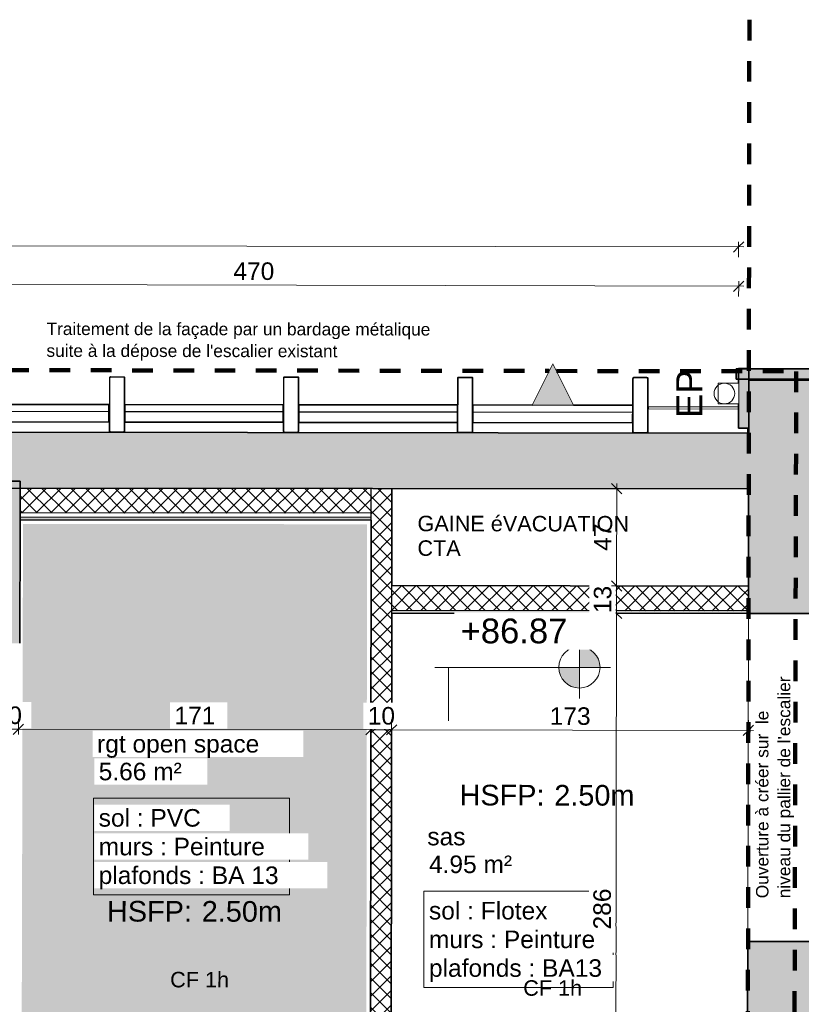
# Model space of a CAD drawing. Header units: metres. Extents: x 107 to 154, y -7 to 138.
# Tile 58 of 62: x 132.82 to 136.6, y 131.72 to 136.49. Entities that reach past the tile are written whole.
import ezdxf

# ---------------------------------------------------------------- set-up
doc = ezdxf.new("R2010")
doc.units = ezdxf.units.M
for name, pattern in [('Caché', [0.003, 0.002, -0.001]), ('Centre', [0.0125, 0.0025, -0.001875, 0.00625, -0.001875]), ('Tiret', [0.0025, 0.00125, -0.00125])]:
    doc.linetypes.add(name, pattern=pattern)
for name, color, linetype, lineweight in [('A-ANNO-DIMS', 7, 'Continuous', 20), ('A-ANNO-DIMS-50', 7, 'Continuous', 20), ('A-ANNO-NOTE', 7, 'Continuous', 20), ('A-AREA-IDEN', 7, 'Continuous', 20), ('A-DETL-GENF', 7, 'Continuous', 18), ('A-DETL-THIN', 7, 'Continuous', 18), ('A-FLOR', 7, 'Continuous', 18), ('A-GLAZ-CURT', 7, 'Continuous', 18), ('A-WALL', 7, 'Continuous', 18), ('C-TOPO', 7, 'Continuous', 18), ('G-ANNO-DIMS', 7, 'Continuous', 20), ('G-ANNO-TEXT', 7, 'Continuous', 20), ('I-WALL', 7, 'Continuous', 18), ('P-SANR-FIXT', 7, 'Continuous', 18), ('S-COLS', 7, 'Continuous', 18)]:
    doc.layers.add(name, color=color, linetype=linetype, lineweight=lineweight)
doc.layers.add('A-DETL', color=7, linetype='Continuous', lineweight=18, true_color=0x00a600)
doc.layers.add('A-WALL-PATT', color=7, linetype='Continuous', true_color=0x2a2a2a)
doc.styles.add('Arial_2', font='arial.ttf', dxfattribs={"height": 0.125})
doc.styles.add('Arial_4', font='arial.ttf', dxfattribs={"height": 0.075})
doc.styles.add('Arial_5', font='arial.ttf', dxfattribs={"height": 0.085})
doc.styles.add('Arial_6', font='arial.ttf', dxfattribs={"height": 0.1})
doc.styles.add('Arial_7', font='arial.ttf', dxfattribs={"height": 0.12})
doc.styles.add('Arial_9', font='arial.ttf', dxfattribs={"height": 0.06})
doc.dimstyles.new('GRZRIG_Cotes_linéaires_-Arial_1_7', dxfattribs={"dimscale": 0.3048, "dimtxt": 0.086722, "dimasz": 0.164042, "dimexe": 0.082021, "dimexo": 0.0625, "dimgap": 8.2021e-05, "dimtad": 1, "dimdec": 0, "dimlfac": 100, "dimzin": 0, "dimdsep": 46, "dimtxsty": 'Arial_5', "dimblk1": 'OBLIQUE', "dimblk2": 'OBLIQUE', "dimsah": 1, "dimcen": 0.09, "dimdle": 0.082021, "dimazin": 0, "dimtfac": 1, "dimtdec": 4, "dimtix": 1, "dimtmove": 0, "dimatfit": 3, "dimfxl": 0.164042, "dimfxlon": 1, "dimtvp": 1, "dimtolj": 1, "dimtzin": 0, "dimarcsym": 2})
doc.dimstyles.new('GRZRIG_Cotes_linéaires_-Arial_1_7_op', dxfattribs={"dimscale": 0.3048, "dimtxt": 0.086722, "dimasz": 0.164042, "dimexe": 0.082021, "dimexo": 0.0625, "dimgap": 8.2021e-05, "dimtad": 1, "dimdec": 0, "dimlfac": 100, "dimzin": 0, "dimdsep": 46, "dimtxsty": 'Arial_5', "dimblk1": 'OBLIQUE', "dimblk2": 'OBLIQUE', "dimsah": 1, "dimcen": 0.09, "dimdle": 0.082021, "dimazin": 0, "dimtfac": 1, "dimtdec": 4, "dimtix": 1, "dimtmove": 0, "dimatfit": 3, "dimfxl": 0.164042, "dimfxlon": 1, "dimtvp": 1, "dimtfill": 1, "dimtolj": 1, "dimtzin": 0, "dimarcsym": 2})
pattern_1 = [(45, (0, 0), (-0.035355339, 0.035355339), []), (135, (0, 0), (-0.035355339, -0.035355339), [])]

# ---------------------------------------------------------------- blocks, each defined once
blk = doc.blocks.new('Profil creux rectangulaire RHS - 270x75RHS-V43-DCE-R-1 Proj 50')
at = {"layer": 'S-COLS'}
for p, q in [((-0.0375, 0.129), (-0.0375, -0.129)), ((-0.0345, -0.129), (-0.0345, 0.129)), ((0.0315, 0.135), (-0.0315, 0.135)), ((-0.0315, 0.132), (0.0315, 0.132)), ((0.0345, 0.129), (0.0345, -0.129)), ((0.0375, 0), (0.0375, 0.129)), ((0.0375, -0.129), (0.0375, -0.085)), ((0.0315, -0.132), (-0.0315, -0.132))]:
    blk.add_line(p, q, dxfattribs=at)
for centre, radius, start, end in [((-0.0315, 0.129), 0.006, 90, 180), ((-0.0315, 0.129), 0.003, 90, 180), ((0.0315, 0.129), 0.006, 360, 90), ((0.0315, 0.129), 0.003, 0, 90), ((-0.0315, -0.129), 0.006, 180, 270), ((-0.0315, -0.129), 0.003, 180, 270), ((0.0315, -0.129), 0.006, 270, 360), ((0.0315, -0.129), 0.003, 270, 360)]:
    blk.add_arc(centre, radius, start, end, dxfattribs=at)
blk = doc.blocks.new('Profil creux rectangulaire RHS - 270x75RHS-V44-DCE-R-1 Proj 50')
at = {"layer": 'S-COLS'}
for p, q in [((-0.0375, 0.129), (-0.0375, -0.129)), ((-0.0345, -0.129), (-0.0345, 0.129)), ((0.0315, 0.135), (-0.0315, 0.135)), ((-0.0315, 0.132), (0.0315, 0.132)), ((0.0345, 0.129), (0.0345, -0.129)), ((0.0375, -0.129), (0.0375, 0.129)), ((0.0315, -0.132), (-0.0315, -0.132))]:
    blk.add_line(p, q, dxfattribs=at)
for centre, radius, start, end in [((-0.0315, 0.129), 0.006, 90, 180), ((-0.0315, 0.129), 0.003, 90, 180), ((0.0315, 0.129), 0.006, 360, 90), ((0.0315, 0.129), 0.003, 0, 90), ((-0.0315, -0.129), 0.006, 180, 270), ((-0.0315, -0.129), 0.003, 180, 270), ((0.0315, -0.129), 0.006, 270, 360), ((0.0315, -0.129), 0.003, 270, 360)]:
    blk.add_arc(centre, radius, start, end, dxfattribs=at)
blk = doc.blocks.new('Profil creux rectangulaire RHS - 270x75RHS-V45-DCE-R-1 Proj 50')
at = {"layer": 'S-COLS'}
for p, q in [((-0.0375, 0.129), (-0.0375, 0)), ((-0.0345, -0.129), (-0.0345, 0.129)), ((0.0315, 0.135), (-0.0315, 0.135)), ((-0.0315, 0.132), (0.0315, 0.132)), ((0.0345, 0.129), (0.0345, -0.129)), ((0.0375, -0.129), (0.0375, 0.129)), ((-0.0375, -0.085), (-0.0375, -0.129)), ((0.0315, -0.132), (-0.0315, -0.132))]:
    blk.add_line(p, q, dxfattribs=at)
for centre, radius, start, end in [((-0.0315, 0.129), 0.006, 90, 180), ((-0.0315, 0.129), 0.003, 90, 180), ((0.0315, 0.129), 0.006, 360, 90), ((0.0315, 0.129), 0.003, 0, 90), ((-0.0315, -0.129), 0.006, 180, 270), ((-0.0315, -0.129), 0.003, 180, 270), ((0.0315, -0.129), 0.006, 270, 360), ((0.0315, -0.129), 0.003, 270, 360)]:
    blk.add_arc(centre, radius, start, end, dxfattribs=at)
blk = doc.blocks.new('Panneau système - MAILLE-5176337-DCE-R-1 Proj 50')
at = {"layer": 'A-GLAZ-CURT'}
for p, q in [((0.2179, 0.005), (-0.2179, 0.005)), ((-0.2179, 0.005), (-0.2179, -0.005)), ((0.2179, -0.005), (0.2179, 0.005)), ((-0.2179, -0.005), (0.2179, -0.005))]:
    blk.add_line(p, q, dxfattribs=at)
blk = doc.blocks.new('Gouttière avec dauphin - Gouttière avec dauphin 13_2-4851836-DCE-R-1 Proj 50')
at = {"layer": 'P-SANR-FIXT', "linetype": 'Caché'}
for p, q in [((-0.05, -0.03), (-0.05, 0.07)), ((-0.05, 0.07), (0.05, 0.07)), ((0.05, 0.07), (0.05, -0.03)), ((0.05, -0.03), (-0.05, -0.03))]:
    blk.add_line(p, q, dxfattribs=at)
at = {"layer": 'P-SANR-FIXT'}
blk.add_circle((0, 0), 0.05, dxfattribs=at)
blk = doc.blocks.new('Cotes d_élévation - Cote d_élévation - Cible remplie-175860-DCE-R-1 Proj 50')
at = {"layer": 'G-ANNO-DIMS'}
h = blk.add_hatch(color=256, dxfattribs=at)
edge = h.paths.add_edge_path()
edge.add_line((0, 0), (-0.002, 0))
edge.add_arc((0, 0), 0.002, 90, 180, ccw=False)
edge.add_line((0, 0.002), (0, 0))
h = blk.add_hatch(color=256, dxfattribs=at)
edge = h.paths.add_edge_path()
edge.add_line((0, 0), (0.002, 0))
edge.add_arc((0, 0), 0.002, 270, 360, ccw=False)
edge.add_line((0, -0.002), (0, 0))
for p, q in [((0, -0.003), (0, 0.003)), ((-0.003, 0), (0.014, 0))]:
    blk.add_line(p, q, dxfattribs=at)
blk.add_circle((0, 0), 0.002, dxfattribs=at)
blk = doc.blocks.new('DIMBLOCK56-DCE-R-1 Proj 50')
at = {"layer": 'A-ANNO-DIMS-50'}
for p, q in [((132.7125, 133.0534), (132.7125, 133.1034)), ((132.7125, 133.0534), (132.7375, 133.0784)), ((132.8125, 133.0533), (132.8125, 133.1033)), ((132.8125, 133.0533), (132.8375, 133.0782)), ((132.7125, 133.0534), (132.6874, 133.0285)), ((132.7125, 133.0534), (132.7124, 133.0284)), ((132.7125, 133.0534), (132.8125, 133.0533)), ((132.8125, 133.0533), (132.7874, 133.0283)), ((132.8125, 133.0533), (132.8124, 133.0283))]:
    blk.add_line(p, q, dxfattribs=at)
at = {"layer": 'A-ANNO-DIMS-50', "color": 0, "insert": (132.6973, 133.1638), "char_height": 0.085, "width": 0.1569, "attachment_point": 1, "rotation": 359.9159, "line_spacing_factor": 0.941778, "style": 'Arial_5', "bg_fill": 3, "box_fill_scale": 1.25, "bg_fill_color": 256, "bg_fill_true_color": 13158600, "bg_fill_transparency": 0}
blk.add_mtext('10', dxfattribs=at)
blk = doc.blocks.new('_Oblique')
at = {"color": 0, "linetype": 'ByBlock', "lineweight": -2}
blk.add_line((-0.5, -0.5), (0.5, 0.5), dxfattribs=at)
blk = doc.blocks.new('DIMBLOCK57-DCE-R-1 Proj 50')
at = {"layer": 'A-ANNO-DIMS-50'}
for p, q in [((132.8125, 133.0533), (132.8125, 133.1033)), ((132.8125, 133.0533), (132.8375, 133.0782)), ((134.5192, 133.0508), (134.5193, 133.1008)), ((132.8125, 133.0533), (132.7874, 133.0283)), ((132.8125, 133.0533), (132.8124, 133.0283)), ((132.8125, 133.0533), (134.5192, 133.0508)), ((134.5192, 133.0508), (134.4942, 133.0258)), ((134.5192, 133.0508), (134.5443, 133.0757)), ((134.5192, 133.0508), (134.5192, 133.0258))]:
    blk.add_line(p, q, dxfattribs=at)
at = {"layer": 'A-ANNO-DIMS-50', "color": 0, "insert": (133.5679, 133.1625), "char_height": 0.085, "width": 0.23535, "attachment_point": 1, "rotation": 359.9159, "line_spacing_factor": 0.941778, "style": 'Arial_5', "bg_fill": 3, "box_fill_scale": 1.25, "bg_fill_color": 256, "bg_fill_true_color": 13158600, "bg_fill_transparency": 0}
blk.add_mtext('171', dxfattribs=at)
blk = doc.blocks.new('DIMBLOCK58-DCE-R-1 Proj 50')
at = {"layer": 'A-ANNO-DIMS-50'}
for p, q in [((134.5192, 133.0508), (134.5193, 133.1008)), ((134.6192, 133.0506), (134.6193, 133.1006)), ((134.5192, 133.0508), (134.4942, 133.0258)), ((134.5192, 133.0508), (134.5443, 133.0757)), ((134.5192, 133.0508), (134.6192, 133.0506)), ((134.5192, 133.0508), (134.5192, 133.0258)), ((134.6192, 133.0506), (134.5942, 133.0257)), ((134.6192, 133.0506), (134.6443, 133.0756)), ((134.6192, 133.0506), (134.6192, 133.0256))]:
    blk.add_line(p, q, dxfattribs=at)
at = {"layer": 'A-ANNO-DIMS-50', "color": 0, "insert": (134.504, 133.1612), "char_height": 0.085, "width": 0.1569, "attachment_point": 1, "rotation": 359.9159, "line_spacing_factor": 0.941778, "style": 'Arial_5', "bg_fill": 3, "box_fill_scale": 1.25, "bg_fill_color": 256, "bg_fill_true_color": 13158600, "bg_fill_transparency": 0}
blk.add_mtext('10', dxfattribs=at)
blk = doc.blocks.new('DIMBLOCK59-DCE-R-1 Proj 50')
at = {"layer": 'A-ANNO-DIMS-50'}
for p, q in [((134.6192, 133.0506), (134.6193, 133.1006)), ((136.347, 133.0481), (136.347, 133.0981)), ((134.6192, 133.0506), (134.5942, 133.0257)), ((134.6192, 133.0506), (134.6443, 133.0756)), ((134.6192, 133.0506), (136.372, 133.0481)), ((134.6192, 133.0506), (134.6192, 133.0256)), ((136.347, 133.0481), (136.3219, 133.0231)), ((136.347, 133.0481), (136.3469, 133.0231)), ((136.347, 133.0481), (136.372, 133.0731))]:
    blk.add_line(p, q, dxfattribs=at)
at = {"layer": 'A-ANNO-DIMS-50', "color": 0, "insert": (135.3852, 133.1599), "char_height": 0.085, "width": 0.23535, "attachment_point": 1, "rotation": 359.9159, "line_spacing_factor": 0.941778, "style": 'Arial_5', "bg_fill": 3, "box_fill_scale": 1.25, "bg_fill_color": 256, "bg_fill_true_color": 13158600, "bg_fill_transparency": 0}
blk.add_mtext('173', dxfattribs=at)
blk = doc.blocks.new('DIMBLOCK69-DCE-R-1 Proj 50')
at = {"layer": 'A-ANNO-DIMS-50'}
for p, q in [((135.7089, 133.6144), (135.6589, 133.6145)), ((135.7089, 133.6144), (135.6839, 133.6395)), ((135.7047, 130.7502), (135.7089, 133.6144)), ((135.7089, 133.6144), (135.7338, 133.5894)), ((135.7089, 133.6144), (135.7339, 133.6144)), ((135.7047, 130.7502), (135.6547, 130.7503)), ((135.7047, 130.7502), (135.6797, 130.7753)), ((135.7047, 130.7502), (135.7296, 130.7252)), ((135.7047, 130.7502), (135.7297, 130.7502))]:
    blk.add_line(p, q, dxfattribs=at)
at = {"layer": 'A-ANNO-DIMS-50', "color": 0, "insert": (135.5964, 132.0843), "char_height": 0.085, "width": 0.23535, "attachment_point": 1, "rotation": 90, "line_spacing_factor": 0.941778, "style": 'Arial_5', "bg_fill": 3, "box_fill_scale": 1.25, "bg_fill_color": 256, "bg_fill_true_color": 13158600, "bg_fill_transparency": 0}
blk.add_mtext('286', dxfattribs=at)
blk = doc.blocks.new('DIMBLOCK70-DCE-R-1 Proj 50')
at = {"layer": 'A-ANNO-DIMS-50'}
for p, q in [((135.7091, 133.7474), (135.6841, 133.7725)), ((135.7091, 133.7474), (135.6841, 133.7475)), ((135.7089, 133.6144), (135.7091, 133.7474)), ((135.7091, 133.7474), (135.734, 133.7224)), ((135.7091, 133.7474), (135.7591, 133.7474)), ((135.7089, 133.6144), (135.6589, 133.6145)), ((135.7089, 133.6144), (135.6839, 133.6395)), ((135.7089, 133.6144), (135.7338, 133.5894)), ((135.7089, 133.6144), (135.7339, 133.6144))]:
    blk.add_line(p, q, dxfattribs=at)
at = {"layer": 'A-ANNO-DIMS-50', "color": 0, "insert": (135.5986, 133.6156), "char_height": 0.085, "width": 0.1569, "attachment_point": 1, "rotation": 90, "line_spacing_factor": 0.941778, "style": 'Arial_5', "bg_fill": 3, "box_fill_scale": 1.25, "bg_fill_color": 256, "bg_fill_true_color": 13158600, "bg_fill_transparency": 0}
blk.add_mtext('13', dxfattribs=at)
blk = doc.blocks.new('DIMBLOCK71-DCE-R-1 Proj 50')
at = {"layer": 'A-ANNO-DIMS-50'}
for p, q in [((135.7098, 134.2174), (135.6848, 134.2424)), ((135.7091, 133.7474), (135.7098, 134.2424)), ((135.7098, 134.2174), (135.6848, 134.2174)), ((135.7098, 134.2174), (135.7347, 134.1924)), ((135.7098, 134.2174), (135.7598, 134.2173)), ((135.7091, 133.7474), (135.6841, 133.7725)), ((135.7091, 133.7474), (135.6841, 133.7475)), ((135.7091, 133.7474), (135.734, 133.7224)), ((135.7091, 133.7474), (135.7591, 133.7474))]:
    blk.add_line(p, q, dxfattribs=at)
at = {"layer": 'A-ANNO-DIMS-50', "color": 0, "insert": (135.599, 133.917), "char_height": 0.085, "width": 0.1569, "attachment_point": 1, "rotation": 90, "line_spacing_factor": 0.941778, "style": 'Arial_5', "bg_fill": 3, "box_fill_scale": 1.25, "bg_fill_color": 256, "bg_fill_true_color": 13158600, "bg_fill_transparency": 0}
blk.add_mtext('47', dxfattribs=at)
blk = doc.blocks.new('DIMBLOCK122-DCE-R-1 Proj 50')
at = {"layer": 'A-ANNO-DIMS-50'}
for p, q in [((131.6023, 135.2083), (131.6273, 135.2333)), ((131.6023, 135.2083), (131.6023, 135.2333)), ((136.3002, 135.1983), (136.3002, 135.2233)), ((136.3002, 135.1983), (136.3252, 135.2232)), ((131.6023, 135.2083), (131.5772, 135.1834)), ((131.6023, 135.2083), (131.6022, 135.1583)), ((136.3252, 135.1982), (131.6023, 135.2083)), ((136.3002, 135.1983), (136.2751, 135.1733)), ((136.3002, 135.1983), (136.3001, 135.1483))]:
    blk.add_line(p, q, dxfattribs=at)
at = {"layer": 'A-ANNO-DIMS-50', "color": 0, "insert": (133.8534, 135.3139), "char_height": 0.085, "width": 0.23535, "attachment_point": 1, "rotation": 359.8774, "line_spacing_factor": 0.941778, "style": 'Arial_5'}
blk.add_mtext('470', dxfattribs=at)
blk = doc.blocks.new('DIMBLOCK129-DCE-R-1 Proj 50')
at = {"layer": 'A-ANNO-DIMS-50'}
for p, q in [((136.325, 135.3885), (115.0887, 135.4197)), ((115.1137, 135.4197), (115.0887, 135.3947)), ((115.1137, 135.4197), (115.1136, 135.3697)), ((115.1137, 135.4197), (115.1138, 135.4447)), ((115.1137, 135.4197), (115.1388, 135.4446)), ((136.3, 135.3885), (136.325, 135.4135)), ((136.3, 135.3885), (136.3, 135.4135)), ((136.3, 135.3885), (136.2749, 135.3636)), ((136.3, 135.3885), (136.2999, 135.3385))]:
    blk.add_line(p, q, dxfattribs=at)
at = {"layer": 'A-ANNO-DIMS-50', "color": 0, "insert": (125.5763, 135.5147), "char_height": 0.085, "width": 0.3138, "attachment_point": 1, "rotation": 359.9159, "line_spacing_factor": 0.941778, "style": 'Arial_5'}
blk.add_mtext('2119', dxfattribs=at)

msp = doc.modelspace()

# ---------------------------------------------------------------- hatches: boundary and pattern name
at = {"layer": 'A-DETL-GENF', "true_color": 0xdadada}
msp.add_hatch(color=254, dxfattribs=at).paths.add_polyline_path([(135.5, 134.6224), (135.3999, 134.8225), (135.3, 134.6227)])
at = {"layer": 'A-DETL-GENF', "true_color": 0xcecee8}
h = msp.add_hatch(color=254, dxfattribs=at)
h.paths.add_polyline_path([(128.7351, 111.2207), (128.9052, 111.2207), (128.9052, 112.9142), (124.7895, 112.9142), (124.7895, 111.2207), (128.6179, 111.2207)])
h.paths.add_polyline_path([(118.5906, 130.7755), (118.5906, 134.0674), (116.9355, 134.0674), (116.9355, 130.7755), (117.469, 130.7755)])
h.paths.add_polyline_path([(134.4959, 130.782), (134.5007, 134.0457), (132.8345, 134.0478), (132.826, 130.7844), (133.1548, 130.784)])
at = {"layer": 'A-WALL-PATT'}
h = msp.add_hatch(color=256, dxfattribs=at)
h.paths.add_polyline_path([(145.0016, 134.7356), (145.0017, 134.7856), (143.9745, 134.7871), (143.9744, 134.7371)])
h.paths.add_polyline_path([(142.6719, 134.7391), (142.6719, 134.7891), (136.2881, 134.7984), (136.2881, 134.7484), (141.601, 134.7406)])
at = {"layer": 'A-WALL-PATT', "lineweight": 18}
msp.add_hatch(color=256, dxfattribs=at).paths.add_polyline_path([(136.3487, 134.5109), (136.3491, 134.7992), (136.2991, 134.7993), (136.299, 134.7285), (136.301, 134.7285), (136.3008, 134.6285), (136.2989, 134.6285), (136.2987, 134.5109), (136.301, 134.5109)])
at = {"layer": 'A-WALL-PATT'}
h = msp.add_hatch(color=256, dxfattribs=at)
h.paths.add_polyline_path([(136.608, 110.8861), (136.608, 110.8888), (136.308, 110.8892), (136.308, 110.8865), (136.5883, 110.8861)])
h.paths.add_polyline_path([(136.6481, 134.2161), (136.649, 134.7431), (136.349, 134.7431), (136.3486, 134.2165)])
h = msp.add_hatch(color=256, dxfattribs=at)
h.paths.add_polyline_path([(136.3481, 134.2165), (136.3481, 134.4865), (131.6007, 134.4923), (131.6007, 134.2223), (136.1713, 134.2167)])
h.paths.add_polyline_path([(129.0704, 134.2254), (129.0704, 134.4954), (127.3907, 134.4975), (127.3907, 134.2275), (128.9317, 134.2256)])
h.paths.add_polyline_path([(124.0204, 134.2316), (124.0207, 134.5016), (122.3353, 134.5037), (122.335, 134.2337), (123.502, 134.2323)])
h.paths.add_polyline_path([(119.805, 134.2368), (119.8054, 134.5068), (115.0622, 134.5127), (115.0621, 134.2427), (119.2789, 134.2375)])
for points in [[(132.8183, 133.4697), (132.8203, 134.2208), (132.3203, 134.2214), (132.3183, 133.471)], [(132.8203, 134.2208), (132.8204, 134.2537), (132.3204, 134.255), (132.3203, 134.2214), (132.5515, 134.2211)]]:
    msp.add_hatch(color=256, dxfattribs=at).paths.add_polyline_path(points)
at = {"layer": 'A-WALL-PATT', "lineweight": 18, "true_color": 0x7e7e7e}
h = msp.add_hatch(dxfattribs=at)
h.set_pattern_fill('FP_1', color=8, style=0, pattern_type=2)
h.set_pattern_definition(pattern_1)
h.paths.add_polyline_path([(134.5208, 134.0987), (134.5209, 134.2187), (132.8203, 134.2208), (132.82, 134.1008), (134.3614, 134.0989)])
at = {"layer": 'A-WALL-PATT', "lineweight": 18}
h = msp.add_hatch(dxfattribs=at)
h.set_pattern_fill('FP_1', style=0, pattern_type=2)
h.set_pattern_definition(pattern_1)
h.paths.add_polyline_path([(134.6158, 130.7518), (134.6209, 134.2186), (134.5209, 134.2186), (134.5158, 130.752)])
at = {"layer": 'A-WALL-PATT'}
h = msp.add_hatch(color=256, dxfattribs=at)
h.paths.add_polyline_path([(136.608, 110.8888), (136.6086, 111.2104), (136.6444, 132.0262), (136.3444, 132.0267), (136.3085, 110.8892), (136.5883, 110.8888)])
h.paths.add_polyline_path([(136.6471, 133.6131), (136.6477, 134.2161), (136.3481, 134.2161), (136.3471, 133.6136), (136.4729, 133.6134)])
at = {"layer": 'A-WALL-PATT', "true_color": 0xc0c0c0}
for points in [[(134.5207, 134.0657), (134.5207, 134.0787), (132.8199, 134.0808), (132.8199, 134.0678), (134.3614, 134.0659)], [(136.3471, 133.6135), (136.3471, 133.6265), (134.6201, 133.629), (134.62, 133.616), (136.1713, 133.6138)]]:
    msp.add_hatch(color=9, dxfattribs=at).paths.add_polyline_path(points)
at = {"layer": 'A-WALL-PATT', "lineweight": 18, "true_color": 0x7e7e7e}
h = msp.add_hatch(dxfattribs=at)
h.set_pattern_fill('FP_1', color=8, style=0, pattern_type=2)
h.set_pattern_definition(pattern_1)
h.paths.add_polyline_path([(136.3471, 133.6265), (136.3471, 133.7465), (134.6202, 133.749), (134.6201, 133.629), (136.1713, 133.6268)])

# ---------------------------------------------------------------- linework, layer by layer
at = {"layer": 'A-AREA-IDEN', "color": 251, "true_color": 0x505050, "flags": 128}
for points in [[(133.1759, 132.7194), (134.1254, 132.7194), (134.1254, 132.2524), (133.1759, 132.2524)], [(134.7753, 132.2703), (135.6918, 132.2703), (135.6918, 131.8033), (134.7753, 131.8033)]]:
    msp.add_lwpolyline(points, close=True, dxfattribs=at)
at = {"layer": 'A-DETL', "color": 5, "linetype": 'Tiret', "lineweight": 100, "true_color": 0x0000ff}
msp.add_line((136.352, 136.4883), (136.2999, 100.9883), dxfattribs=at)
at = {"layer": 'A-DETL', "color": 1, "linetype": 'Centre', "lineweight": 100, "true_color": 0xff0000}
for p, q in [((114.7626, 134.8181), (135.3825, 134.7878)), ((135.4173, 134.7877), (136.579, 134.786)), ((136.579, 134.786), (136.5108, 108.5861))]:
    msp.add_line(p, q, dxfattribs=at)
at = {"layer": 'A-DETL-THIN'}
for p, q in [((135.3999, 134.8225), (135.3, 134.6227)), ((135.5, 134.6224), (135.3999, 134.8225)), ((135.3, 134.6227), (135.5, 134.6224))]:
    msp.add_line(p, q, dxfattribs=at)
at = {"layer": 'A-FLOR'}
msp.add_line((136.3477, 133.9524), (136.348, 134.2165), dxfattribs=at)
at = {"layer": 'A-WALL', "lineweight": 35}
for p, q in [((136.288, 134.7484), (136.2881, 134.7984)), ((136.2881, 134.7984), (142.6719, 134.7891)), ((136.2991, 134.7993), (136.299, 134.7285)), ((136.3491, 134.7992), (136.2991, 134.7993)), ((136.3487, 134.5109), (136.3491, 134.7992)), ((142.6719, 134.7391), (136.288, 134.7484)), ((136.349, 134.7436), (136.3486, 134.4865)), ((142.6745, 134.7343), (136.349, 134.7436)), ((133.2498, 134.6253), (132.4871, 134.6262)), ((133.2497, 134.5403), (133.2498, 134.6253)), ((133.3272, 134.5402), (133.3273, 134.6252)), ((133.3273, 134.6252), (134.095, 134.6242)), ((134.0949, 134.5392), (134.095, 134.6242)), ((134.1704, 134.5391), (134.1705, 134.6241)), ((134.1705, 134.6241), (134.9381, 134.6232)), ((134.938, 134.5382), (134.9381, 134.6232)), ((135.013, 134.5381), (135.0131, 134.6231)), ((135.0131, 134.6231), (135.3, 134.6227)), ((135.4999, 134.6225), (135.7868, 134.6221)), ((135.7867, 134.5371), (135.7868, 134.6221)), ((136.2989, 134.6285), (136.2987, 134.5109)), ((132.487, 134.5412), (133.2497, 134.5403)), ((134.0949, 134.5392), (133.3272, 134.5402)), ((134.938, 134.5382), (134.1704, 134.5391)), ((135.7867, 134.5371), (135.013, 134.5381)), ((136.2987, 134.5109), (136.3487, 134.5109)), ((136.3486, 134.4865), (131.6007, 134.4923)), ((136.3481, 134.2165), (131.6004, 134.2223)), ((132.3204, 134.255), (132.8204, 134.2537)), ((132.8204, 134.2537), (132.8203, 134.2208)), ((136.3473, 133.7465), (136.3481, 134.2165)), ((132.8183, 133.4697), (132.8199, 134.0678)), ((136.6471, 133.6131), (136.3471, 133.6136)), ((136.3444, 132.0267), (136.3422, 130.7493)), ((136.6444, 132.0262), (136.3444, 132.0267))]:
    msp.add_line(p, q, dxfattribs=at)
at = {"layer": 'A-WALL', "lineweight": 25}
for p, q in [((133.2498, 134.5903), (132.4871, 134.5912)), ((134.0949, 134.5892), (133.3272, 134.5902)), ((134.9381, 134.5882), (134.1704, 134.5891)), ((135.7867, 134.5871), (135.0131, 134.5881)), ((134.5207, 134.0657), (134.5209, 134.2187)), ((134.5207, 134.0787), (132.8199, 134.0808)), ((134.5208, 134.0987), (132.82, 134.1008)), ((134.62, 133.616), (134.6202, 133.749)), ((136.3471, 133.6265), (134.6201, 133.629))]:
    msp.add_line(p, q, dxfattribs=at)
at = {"layer": 'A-WALL'}
msp.add_line((136.3444, 132.0267), (136.3471, 133.6135), dxfattribs=at)
at = {"layer": 'C-TOPO'}
msp.add_line((136.3431, 134.4865), (136.3431, 134.5109), dxfattribs=at)
at = {"layer": 'G-ANNO-DIMS'}
for p, q in [((134.8947, 133.0938), (134.8951, 133.353)), ((134.8951, 133.353), (135.5287, 133.353))]:
    msp.add_line(p, q, dxfattribs=at)
at = {"layer": 'I-WALL', "lineweight": 35}
for p, q in [((132.8199, 134.0678), (132.8203, 134.2208)), ((134.6209, 134.2186), (134.6202, 133.749)), ((134.5207, 134.0657), (132.8199, 134.0678)), ((134.5157, 130.652), (134.5207, 134.0657)), ((134.6202, 133.749), (136.3473, 133.7465)), ((136.3471, 133.6135), (136.3473, 133.7465)), ((134.62, 133.616), (134.6158, 130.7518)), ((136.3471, 133.6135), (134.62, 133.616))]:
    msp.add_line(p, q, dxfattribs=at)

# ---------------------------------------------------------------- block references
at = {"layer": 'A-GLAZ-CURT', "rotation": 179.9158716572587}
msp.add_blockref('Panneau système - MAILLE-5176337-DCE-R-1 Proj 50', (136.0809, 134.6088), dxfattribs=at)
at = {"layer": 'G-ANNO-DIMS', "extrusion": (0, 0, -1), "xscale": 49.99999999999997, "yscale": 49.99999999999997, "zscale": 49.99999999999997}
msp.add_blockref('Cotes d_élévation - Cote d_élévation - Cible remplie-175860-DCE-R-1 Proj 50', (-135.5287, 133.353), dxfattribs=at)
at = {"layer": 'P-SANR-FIXT', "rotation": 269.9062746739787}
msp.add_blockref('Gouttière avec dauphin - Gouttière avec dauphin 13_2-4851836-DCE-R-1 Proj 50', (136.2309, 134.6786), dxfattribs=at)
at = {"layer": 'S-COLS'}
for name, p, rotation in [('Profil creux rectangulaire RHS - 270x75RHS-V43-DCE-R-1 Proj 50', (133.2899, 134.6252), 359.9294002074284), ('Profil creux rectangulaire RHS - 270x75RHS-V44-DCE-R-1 Proj 50', (134.1326, 134.6242), 359.9294002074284), ('Profil creux rectangulaire RHS - 270x75RHS-V45-DCE-R-1 Proj 50', (134.9753, 134.6231), 359.9294002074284), ('Profil creux rectangulaire RHS - 270x75RHS-V45-DCE-R-1 Proj 50', (135.8239, 134.6221), 359.9294002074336)]:
    msp.add_blockref(name, p, dxfattribs=dict(at, rotation=rotation))

# ---------------------------------------------------------------- texts
at = {"layer": 'A-ANNO-NOTE', "insert": (135.9984, 134.5609), "char_height": 0.125, "width": 0.280591, "attachment_point": 1, "rotation": 90, "style": 'Arial_2'}
msp.add_mtext('EP', dxfattribs=at)
at = {"layer": 'A-AREA-IDEN', "color": 251, "true_color": 0x505050, "char_height": 0.085, "attachment_point": 1, "style": 'Arial_5', "bg_fill": 3, "box_fill_scale": 1.25, "bg_fill_color": 256, "bg_fill_true_color": 13158600, "bg_fill_transparency": 0}
for s, insert, width in [('sas', (134.7924, 132.5764), 0.224472), ('4.95 m²', (134.8003, 132.4422), 0.505063)]:
    msp.add_mtext(s, dxfattribs=dict(at, insert=insert, width=width))
at = {"layer": 'G-ANNO-TEXT', "attachment_point": 1}
for s, insert, char_height, width, rotation, style in [('Traitement de la façade par un bardage métalique ', (132.9481, 135.022), 0.06, 2.445147, 359.9159, 'Arial_9'), ("suite à la dépose de l'escalier existant", (132.948, 134.9162), 0.06, 1.839873, 359.9159, 'Arial_9'), ('CTA', (134.7446, 133.968), 0.075, 0.252532, 359.9159, 'Arial_4'), ("niveau du pallier de l'escalier ", (136.4901, 132.2351), 0.06, 1.427004, 90, 'Arial_9'), ('Ouverture à créer sur  le ', (136.3842, 132.2351), 0.06, 1.218565, 90, 'Arial_9')]:
    msp.add_mtext(s, dxfattribs=dict(at, insert=insert, char_height=char_height, width=width, rotation=rotation, style=style))
at = {"layer": 'G-ANNO-TEXT', "lineweight": 50, "char_height": 0.1, "attachment_point": 1, "rotation": 359.9159, "style": 'Arial_6'}
for s, insert, width in [('HSFP:', (134.9485, 132.7848), 0.509072), (' 2.50m', (135.3685, 132.7841), 0.529114), ('HSFP:', (133.2413, 132.2226), 0.509072), (' 2.50m', (133.6613, 132.2219), 0.529114)]:
    msp.add_mtext(s, dxfattribs=dict(at, insert=insert, width=width))
at = {"layer": 'G-ANNO-TEXT', "color": 1, "true_color": 0xff0000, "insert": (133.5178, 131.8791), "char_height": 0.075, "width": 0.388818, "attachment_point": 1, "rotation": 359.9159, "style": 'Arial_4'}
msp.add_mtext(' CF 1h', dxfattribs=at)

# ---------------------------------------------------------------- dimensions: what is measured, and where the dimension line sits
at = {"layer": 'A-ANNO-DIMS'}
for base, p1, p2, angle, override, picture, middle in [((115.1137, 135.4197), (136.2999, 135.3385), (115.1136, 135.3697), 359.9159, {"dimpost": '<>', "dimfxl": 21.186286}, 'DIMBLOCK129-DCE-R-1 Proj 50', (125.7069, 135.4475)), ((131.6023, 135.2083), (136.3001, 135.1483), (131.6022, 135.1583), 359.8774, {"dimpost": '<>', "dimfxl": 4.697907}, 'DIMBLOCK122-DCE-R-1 Proj 50', (133.9513, 135.2467))]:
    dim = msp.add_linear_dim(base=base, p1=p1, p2=p2, angle=angle, dimstyle='GRZRIG_Cotes_linéaires_-Arial_1_7', override=override, dxfattribs=at)
    dim.commit()
    dim.dimension.update_dxf_attribs({"geometry": picture, "text_midpoint": middle})

# ---------------------------------------------------------------- next in the draw order: texts
at = {"layer": 'A-AREA-IDEN', "color": 251, "true_color": 0x505050, "char_height": 0.085, "attachment_point": 1, "style": 'Arial_5', "bg_fill": 3, "box_fill_scale": 1.25, "bg_fill_color": 256, "bg_fill_true_color": 13158600, "bg_fill_transparency": 0}
for s, insert, width in [('5.66 m²', (133.2009, 132.8914), 0.505063), ('sol : PVC', (133.2009, 132.667), 0.613291), ('murs : Peinture', (133.2009, 132.5281), 0.994092), ('plafonds : BA 13', (133.2009, 132.3892), 1.086287), ('sol : Flotex', (134.8003, 132.2178), 0.697468), ('murs : Peinture', (134.8003, 132.0789), 0.994092), ('plafonds : BA13', (134.8003, 131.94), 1.046202)]:
    msp.add_mtext(s, dxfattribs=dict(at, insert=insert, width=width))
at = {"layer": 'G-ANNO-DIMS', "insert": (134.9535, 133.5894), "char_height": 0.12, "width": 0.618513, "attachment_point": 1, "line_spacing_factor": 0.941778, "style": 'Arial_7', "bg_fill": 3, "box_fill_scale": 1.25, "bg_fill_color": 256, "bg_fill_true_color": 13158600, "bg_fill_transparency": 0}
msp.add_mtext('+86.87', dxfattribs=at)

# ---------------------------------------------------------------- next in the draw order: dimensions: what is measured, and where the dimension line sits
at = {"layer": 'A-ANNO-DIMS'}
dim = msp.add_linear_dim(base=(132.8125, 133.0533), p1=(132.7125, 133.1034), p2=(132.8125, 133.1033), angle=359.9159, dimstyle='GRZRIG_Cotes_linéaires_-Arial_1_7_op', override={"dimpost": '<>', "dimfxl": 0.1}, dxfattribs=at)
dim.commit()
dim.dimension.update_dxf_attribs({"geometry": 'DIMBLOCK56-DCE-R-1 Proj 50', "text_midpoint": (132.7625, 133.0968)})

# ---------------------------------------------------------------- next in the draw order: texts
at = {"layer": 'A-AREA-IDEN', "color": 251, "true_color": 0x505050, "insert": (133.1931, 133.0255), "char_height": 0.085, "width": 0.978059, "attachment_point": 1, "style": 'Arial_5', "bg_fill": 3, "box_fill_scale": 1.25, "bg_fill_color": 256, "bg_fill_true_color": 13158600, "bg_fill_transparency": 0}
msp.add_mtext('rgt open space', dxfattribs=at)
at = {"layer": 'G-ANNO-TEXT', "color": 1, "true_color": 0xff0000, "insert": (135.2277, 131.8385), "char_height": 0.075, "width": 0.388818, "attachment_point": 1, "rotation": 359.9159, "style": 'Arial_4'}
msp.add_mtext(' CF 1h', dxfattribs=at)

# ---------------------------------------------------------------- next in the draw order: dimensions: what is measured, and where the dimension line sits
at = {"layer": 'A-ANNO-DIMS'}
dim = msp.add_linear_dim(base=(134.5192, 133.0508), p1=(132.8125, 133.1033), p2=(134.5193, 133.1008), angle=359.9159, dimstyle='GRZRIG_Cotes_linéaires_-Arial_1_7_op', override={"dimpost": '<>', "dimfxl": 1.706747}, dxfattribs=at)
dim.commit()
dim.dimension.update_dxf_attribs({"geometry": 'DIMBLOCK57-DCE-R-1 Proj 50', "text_midpoint": (133.6659, 133.0947)})

# ---------------------------------------------------------------- next in the draw order: dimensions: what is measured, and where the dimension line sits
dim = msp.add_linear_dim(base=(134.6192, 133.0506), p1=(134.5193, 133.1008), p2=(134.6193, 133.1006), angle=359.9159, dimstyle='GRZRIG_Cotes_linéaires_-Arial_1_7_op', override={"dimpost": '<>', "dimfxl": 0.1}, dxfattribs=at)
dim.commit()
dim.dimension.update_dxf_attribs({"geometry": 'DIMBLOCK58-DCE-R-1 Proj 50', "text_midpoint": (134.5693, 133.0941)})

# ---------------------------------------------------------------- next in the draw order: dimensions: what is measured, and where the dimension line sits
dim = msp.add_linear_dim(base=(136.347, 133.0481), p1=(134.6193, 133.1006), p2=(136.347, 133.0981), angle=359.9159, dimstyle='GRZRIG_Cotes_linéaires_-Arial_1_7_op', override={"dimpost": '<>', "dimfxl": 1.727757}, dxfattribs=at)
dim.commit()
dim.dimension.update_dxf_attribs({"geometry": 'DIMBLOCK59-DCE-R-1 Proj 50', "text_midpoint": (135.4832, 133.0928)})

# ---------------------------------------------------------------- next in the draw order: dimensions: what is measured, and where the dimension line sits
dim = msp.add_linear_dim(base=(135.7089, 133.6144), p1=(135.6547, 130.7503), p2=(135.6589, 133.6145), angle=89.9159, dimstyle='GRZRIG_Cotes_linéaires_-Arial_1_7_op', override={"dimpost": '<>', "dimfxl": 2.864213}, dxfattribs=at)
dim.commit()
dim.dimension.update_dxf_attribs({"geometry": 'DIMBLOCK69-DCE-R-1 Proj 50', "text_midpoint": (135.6633, 132.1824)})

# ---------------------------------------------------------------- next in the draw order: dimensions: what is measured, and where the dimension line sits
dim = msp.add_linear_dim(base=(135.7091, 133.7474), p1=(135.6589, 133.6145), p2=(135.7591, 133.7474), angle=89.9159, dimstyle='GRZRIG_Cotes_linéaires_-Arial_1_7_op', override={"dimpost": '<>', "dimfxl": 0.1664}, dxfattribs=at)
dim.commit()
dim.dimension.update_dxf_attribs({"geometry": 'DIMBLOCK70-DCE-R-1 Proj 50', "text_midpoint": (135.6655, 133.681)})

# ---------------------------------------------------------------- next in the draw order: dimensions: what is measured, and where the dimension line sits
dim = msp.add_linear_dim(base=(135.7098, 134.2174), p1=(135.7591, 133.7474), p2=(135.7598, 134.2173), angle=89.9159, dimstyle='GRZRIG_Cotes_linéaires_-Arial_1_7_op', override={"dimpost": '<>', "dimfxl": 0.469965}, dxfattribs=at)
dim.commit()
dim.dimension.update_dxf_attribs({"geometry": 'DIMBLOCK71-DCE-R-1 Proj 50', "text_midpoint": (135.6669, 133.9825)})

# ---------------------------------------------------------------- next in the draw order: texts
at = {"layer": 'G-ANNO-TEXT', "insert": (134.7448, 134.0871), "char_height": 0.075, "width": 1.294725, "attachment_point": 1, "rotation": 359.9159, "style": 'Arial_4'}
msp.add_mtext('GAINE éVACUATION ', dxfattribs=at)

doc.saveas('drawing.dxf')
